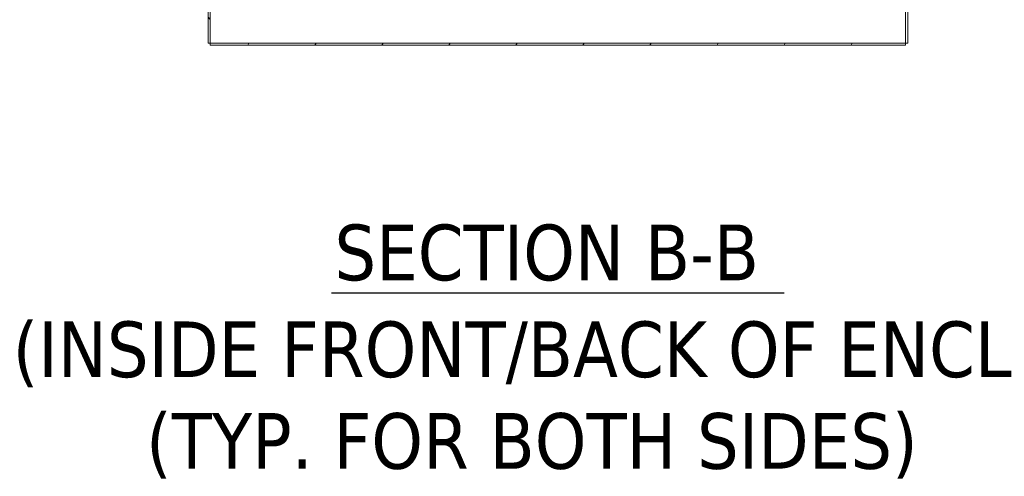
# Model space of a CAD drawing. Header units: inches. Extents: x 10 to 331, y 10 to 212.
# Tile 32 of 145: x 128 to 170, y 60 to 80. Entities that reach past the tile are written whole.
import ezdxf

# ---------------------------------------------------------------- set-up
doc = ezdxf.new("R2010")
doc.units = ezdxf.units.IN
doc.header["$LTSCALE"] = 20
doc.header["$MEASUREMENT"] = 0
for name, color, linetype, lineweight in [('Hatch (ANSI)', 7, 'Continuous', 5), ('Symbol (ANSI)', 7, 'Continuous', 5), ('Visible (ANSI)', 7, 'Continuous', 5)]:
    doc.layers.add(name, color=color, linetype=linetype, lineweight=lineweight)
doc.styles.add('DEFAULT-ANSI', font='tahoma.ttf')
doc.styles.add('Text Style168', font='tahoma.ttf')

msp = doc.modelspace()

# ---------------------------------------------------------------- hatches: boundary and pattern name
at = {"layer": 'Hatch (ANSI)'}
h = msp.add_hatch(dxfattribs=at)
h.set_pattern_fill('ANSI31', color=256, scale=20, angle=90, style=0)
h.paths.add_polyline_path([(135.981, 150.512), (135.981, 78.574), (136.075, 78.574), (136.075, 86.699), (136.075, 88.074), (136.075, 115.824), (136.075, 117.199), (136.075, 144.949), (136.075, 146.324), (136.075, 148.262), (136.075, 150.356), (136.075, 150.512)])
h = msp.add_hatch(dxfattribs=at)
h.set_pattern_fill('ANSI31', color=256, scale=20, style=0)
h.paths.add_polyline_path([(166.106, 78.574), (166.106, 150.512), (166.012, 150.512), (166.012, 150.356), (166.012, 148.262), (166.012, 146.324), (166.012, 144.949), (166.012, 117.199), (166.012, 115.824), (166.012, 88.074), (166.012, 86.699), (166.012, 78.574)])
h = msp.add_hatch(dxfattribs=at)
h.set_pattern_fill('ANSI31', color=256, scale=20, angle=15, style=0)
h.paths.add_polyline_path([(166.012, 78.481), (166.012, 78.574), (136.075, 78.574), (136.075, 78.481)])

# ---------------------------------------------------------------- linework, layer by layer
at = {"layer": 'Symbol (ANSI)', "lineweight": 30}
msp.add_line((141.299, 67.813), (160.787, 67.813), dxfattribs=at)
at = {"layer": 'Visible (ANSI)'}
for p, q in [((135.981, 150.512), (135.981, 78.574)), ((136.075, 78.574), (136.075, 150.512)), ((166.012, 150.512), (166.012, 78.574)), ((166.106, 78.574), (166.106, 150.512)), ((135.981, 78.574), (136.075, 78.574)), ((166.012, 78.574), (136.075, 78.574)), ((136.075, 78.574), (136.075, 78.481)), ((136.075, 78.481), (166.012, 78.481)), ((166.012, 78.574), (166.106, 78.574)), ((166.012, 78.481), (166.012, 78.574))]:
    msp.add_line(p, q, dxfattribs=at)

# ---------------------------------------------------------------- texts
at = {"layer": 'Symbol (ANSI)', "char_height": 2.4, "attachment_point": 7}
for s, insert, style in [('SECTION B-B', (141.422, 68.302), 'Text Style168'), ('(INSIDE FRONT/BACK OF ENCL)', (127.566, 63.738), 'DEFAULT-ANSI'), ('(TYP. FOR BOTH SIDES)', (133.31, 59.787), 'DEFAULT-ANSI')]:
    msp.add_mtext(s, dxfattribs=dict(at, insert=insert, style=style))

doc.saveas('drawing.dxf')
